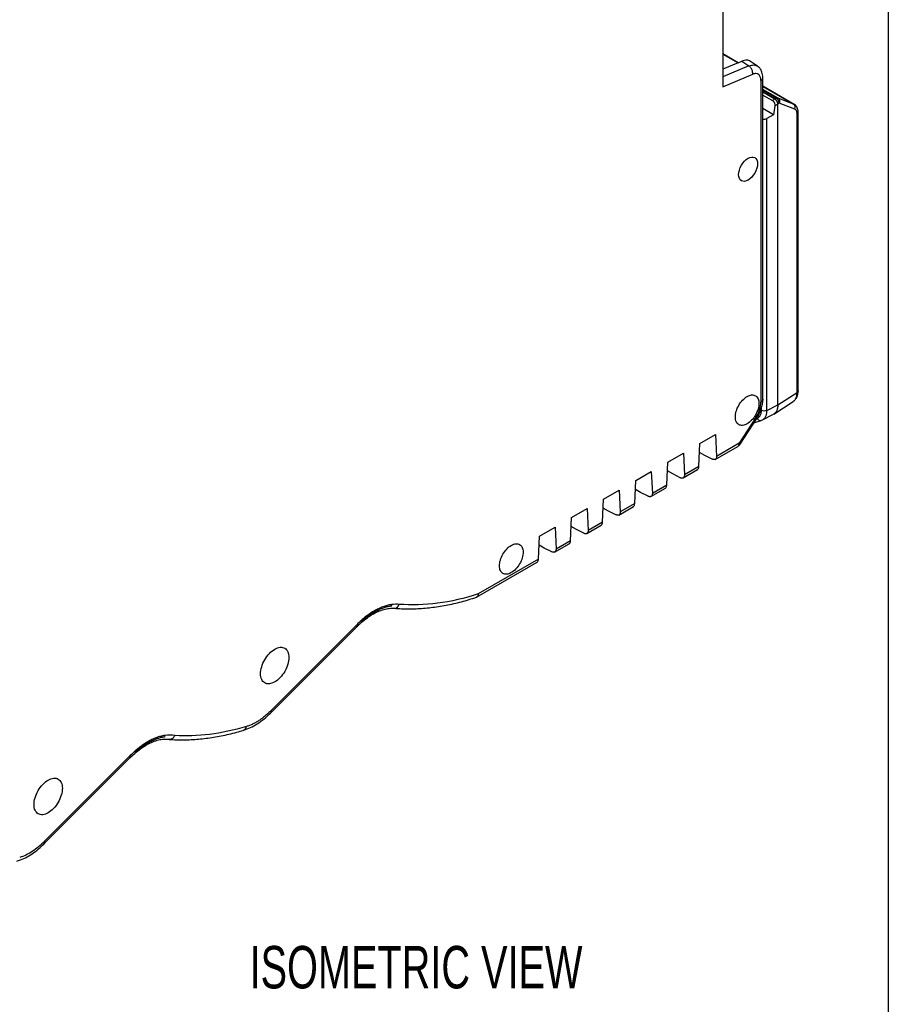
# Model space of a CAD drawing. Header units: millimetres. Extents: x 10 to 410, y 10 to 314.
# Tile 15 of 21: x 345 to 410, y 175 to 248. Entities that reach past the tile are written whole.
import ezdxf

# ---------------------------------------------------------------- set-up
doc = ezdxf.new("R2010")
doc.units = ezdxf.units.MM
doc.header["$LTSCALE"] = 1.5
doc.layers.add('DIMENSIONS', color=140, linetype='Continuous', lineweight=25)
doc.layers.add('TEXT', color=140, linetype='Continuous', lineweight=25)
doc.styles.add('SLDTEXTSTYLE0', font='TXT', dxfattribs={"width": 0.7})

msp = doc.modelspace()

# ---------------------------------------------------------------- linework, layer by layer
for p, q in [((397.188, 262.529), (397.188, 243.445)), ((398.33, 245.262), (397.188, 245.921)), ((397.188, 245.899), (398.33, 245.261)), ((398.33, 245.261), (397.188, 244.776)), ((399.131, 245.018), (397.188, 244.192)), ((398.33, 245.261), (398.611, 245.381)), ((398.611, 245.381), (399.131, 245.018)), ((399.784, 244.996), (399.258, 245.363)), ((397.188, 243.445), (399.42, 244.394)), ((400.18, 220.059), (400.18, 244.144)), ((400.034, 243.94), (400.034, 219.855)), ((402.533, 242.136), (400.18, 243.494)), ((400.18, 243.49), (402.486, 242.159)), ((401.318, 242.609), (400.18, 243.265)), ((401.189, 242.591), (400.18, 243.174)), ((401.087, 242.532), (400.18, 243.056)), ((400.18, 242.841), (400.901, 242.425)), ((401.087, 242.532), (400.901, 242.425)), ((401.189, 242.591), (401.087, 242.532)), ((401.829, 242.412), (401.318, 242.609)), ((400.977, 241.369), (400.18, 241.829)), ((401.074, 242.035), (400.977, 241.369)), ((401.299, 242.165), (401.074, 242.035)), ((401.351, 242.195), (401.299, 242.165)), ((401.299, 219.646), (401.299, 242.165)), ((401.401, 242.225), (401.351, 242.195)), ((402.569, 241.775), (401.401, 242.225)), ((402.486, 242.159), (401.829, 242.412)), ((402.486, 242.159), (402.527, 242.133)), ((402.527, 242.133), (402.559, 242.112)), ((400.977, 241.369), (400.486, 241.086)), ((400.486, 219.224), (400.486, 241.086)), ((402.739, 220.567), (402.739, 241.443)), ((402.82, 220.685), (402.82, 241.561)), ((401.299, 219.646), (402.739, 220.567)), ((400.989, 218.959), (402.459, 219.899)), ((400.07, 219.228), (400.07, 219.384)), ((400.141, 218.518), (400.985, 218.957)), ((400.486, 219.224), (401.299, 219.646)), ((399.656, 218.7), (398.407, 216.769)), ((398.473, 216.701), (399.722, 218.633)), ((399.513, 218.31), (400.046, 218.481)), ((399.683, 218.625), (399.742, 218.644)), ((400.022, 218.475), (400.199, 218.552)), ((400.151, 218.535), (400.191, 218.557)), ((395.39, 215.027), (395.466, 216.753)), ((395.466, 216.753), (396.633, 217.427)), ((396.633, 217.427), (396.709, 215.789)), ((398.407, 216.769), (396.709, 215.789)), ((393.062, 215.365), (394.229, 216.039)), ((394.229, 216.039), (394.305, 214.401)), ((395.83, 215.861), (395.437, 216.084)), ((396.603, 215.559), (398.303, 216.54)), ((392.986, 213.639), (393.062, 215.365)), ((396.387, 215.582), (395.83, 215.861)), ((390.658, 213.977), (391.825, 214.651)), ((391.825, 214.651), (391.901, 213.013)), ((393.426, 214.473), (393.032, 214.696)), ((394.199, 214.171), (395.288, 214.799)), ((395.39, 215.027), (394.305, 214.401)), ((390.581, 212.251), (390.658, 213.977)), ((393.983, 214.194), (393.426, 214.473)), ((388.254, 212.59), (389.42, 213.263)), ((389.42, 213.263), (389.497, 211.625)), ((391.022, 213.085), (390.628, 213.308)), ((391.578, 212.806), (391.022, 213.085)), ((391.795, 212.783), (392.884, 213.412)), ((392.986, 213.639), (391.901, 213.013)), ((388.177, 210.863), (388.254, 212.59)), ((385.849, 211.202), (387.016, 211.875)), ((387.016, 211.875), (387.093, 210.237)), ((388.617, 211.697), (388.224, 211.92)), ((389.174, 211.418), (388.617, 211.697)), ((389.391, 211.395), (390.48, 212.024)), ((390.581, 212.251), (389.497, 211.625)), ((385.773, 209.476), (385.849, 211.202)), ((388.177, 210.863), (387.093, 210.237)), ((383.445, 209.814), (384.612, 210.487)), ((384.612, 210.487), (384.688, 208.849)), ((386.213, 210.309), (385.82, 210.532)), ((386.77, 210.03), (386.213, 210.309)), ((386.987, 210.007), (388.076, 210.636)), ((383.369, 208.088), (383.445, 209.814)), ((385.773, 209.476), (384.688, 208.849)), ((383.809, 208.921), (383.416, 209.144)), ((384.366, 208.642), (383.809, 208.921)), ((384.583, 208.619), (385.672, 209.248)), ((383.369, 208.088), (378.867, 205.489)), ((378.725, 205.237), (383.268, 207.86)), ((372.383, 204.609), (372.355, 204.691)), ((370.101, 203.508), (370.121, 203.442)), ((369.772, 203.188), (363.356, 196.774)), ((363.358, 196.626), (369.772, 203.039)), ((355.412, 194.812), (355.385, 194.894)), ((352.801, 193.391), (346.386, 186.977)), ((346.387, 186.829), (352.801, 193.242)), ((353.13, 193.711), (353.151, 193.645))]:
    msp.add_line(p, q)
for centre, radius, start, end in [((401.272, 242.46), 0.156, 72.96703, 122.29908), ((402.316, 241.921), 0.292, 329.91641, 54.46151), ((402.674, 241.573), 0.146, 296.37155, 355.57021), ((398.16, 216.742), 0.248, 305.2002, 6.11198), ((398.053, 216.973), 0.5, 299.99731, 327.17641), ((372.564, 204.818), 0.401, 268.62377, 344.56346), ((369.656, 203.113), 0.138, 327.06454, 32.91163), ((361.161, 195.597), 0.335, 291.44123, 353.73997), ((352.686, 193.317), 0.138, 327.06454, 32.91163)]:
    msp.add_arc(centre, radius, start, end)
for points, knots in [([(399.256, 245.359), (399.169, 245.404), (398.986, 245.498), (398.74, 245.421), (398.611, 245.381)], [0, 0, 0, 0, 0.476941, 1, 1, 1, 1]), ([(399.131, 245.018), (399.259, 245.057), (399.51, 245.133), (399.695, 245.038), (399.786, 244.991)], [0, 0, 0, 0, 0.508117, 1, 1, 1, 1]), ([(399.42, 244.394), (399.425, 244.444), (399.423, 244.53), (399.393, 244.655), (399.357, 244.748), (399.309, 244.836), (399.253, 244.912), (399.192, 244.974), (399.151, 245.005), (399.131, 245.018)], [0, 0, 0, 0, 0.249776, 0.374821, 0.499865, 0.62491, 0.749955, 0.874999, 1, 1, 1, 1]), ([(400.18, 244.144), (400.167, 244.288), (400.144, 244.525), (399.992, 244.816), (399.856, 244.934), (399.784, 244.996)], [0, 0, 0, 0, 0.416611, 0.6882, 1, 1, 1, 1]), ([(400.034, 243.94), (400.072, 243.969), (400.149, 244.026), (400.191, 244.103), (400.179, 244.142), (400.178, 244.144)], [0, 0, 0, 0, 0.4831101, 0.9662202, 1, 1, 1, 1]), ([(401.299, 242.165), (401.298, 242.18), (401.297, 242.209), (401.287, 242.256), (401.271, 242.304), (401.25, 242.351), (401.224, 242.397), (401.193, 242.439), (401.16, 242.477), (401.124, 242.509), (401.099, 242.525), (401.087, 242.532)], [0, 0, 0, 0, 0.1111572, 0.2222872, 0.3333968, 0.4444926, 0.5555814, 0.6666698, 0.7777646, 0.8888724, 1, 1, 1, 1]), ([(401.401, 242.225), (401.403, 242.29), (401.381, 242.367), (401.303, 242.503), (401.247, 242.56), (401.189, 242.591)], [0, 0, 0, 0, 0.5, 0.5, 1, 1, 1, 1]), ([(401.318, 242.609), (401.374, 242.577), (401.415, 242.517), (401.446, 242.375), (401.435, 242.294), (401.401, 242.225)], [0, 0, 0, 0, 0.5, 0.5, 1, 1, 1, 1]), ([(400.901, 242.425), (400.912, 242.418), (400.933, 242.404), (400.964, 242.376), (400.993, 242.342), (401.018, 242.303), (401.049, 242.244), (401.079, 242.15), (401.076, 242.076), (401.074, 242.035)], [0, 0, 0, 0, 0.096915, 0.195061, 0.294545, 0.395467, 0.497926, 0.721671, 1, 1, 1, 1]), ([(402.82, 241.562), (402.816, 241.619), (402.809, 241.735), (402.755, 241.891), (402.673, 242.026), (402.596, 242.089), (402.558, 242.12)], [0, 0, 0, 0, 0.24235, 0.491172, 0.744476, 1, 1, 1, 1]), ([(400.18, 241.044), (400.212, 241.039), (400.282, 241.028), (400.395, 241.044), (400.457, 241.072), (400.486, 241.086)], [0, 0, 0, 0, 0.299748, 0.663074, 1, 1, 1, 1]), ([(402.739, 241.443), (402.739, 241.463), (402.738, 241.504), (402.729, 241.559), (402.715, 241.611), (402.689, 241.672), (402.645, 241.736), (402.594, 241.762), (402.569, 241.775)], [0, 0, 0, 0, 0.124561, 0.248467, 0.373213, 0.500266, 0.748934, 1, 1, 1, 1]), ([(399.779, 237.697), (399.779, 237.911), (399.703, 238.079), (399.441, 238.231), (399.257, 238.212), (398.887, 237.999), (398.703, 237.804), (398.441, 237.351), (398.365, 237.094), (398.365, 236.667), (398.441, 236.498), (398.703, 236.347), (398.887, 236.365), (399.257, 236.579), (399.441, 236.773), (399.703, 237.227), (399.779, 237.483), (399.779, 237.697)], [0, 0, 0, 0, 0.125, 0.125, 0.25, 0.25, 0.375, 0.375, 0.5, 0.5, 0.625, 0.625, 0.75, 0.75, 0.875, 0.875, 1, 1, 1, 1]), ([(402.694, 220.156), (402.728, 220.228), (402.802, 220.385), (402.814, 220.579), (402.82, 220.685)], [0, 0, 0, 0, 0.456066, 1, 1, 1, 1]), ([(402.819, 220.685), (402.816, 220.663), (402.809, 220.62), (402.763, 220.585), (402.739, 220.567)], [0, 0, 0, 0, 0.4884993, 1, 1, 1, 1]), ([(399.886, 219.755), (399.886, 219.889), (399.863, 220.009), (399.774, 220.205), (399.708, 220.28), (399.545, 220.375), (399.447, 220.394), (399.233, 220.373), (399.117, 220.332), (398.886, 220.199), (398.77, 220.105), (398.557, 219.88), (398.458, 219.748), (398.295, 219.464), (398.229, 219.313), (398.141, 219.015), (398.118, 218.868), (398.118, 218.601), (398.141, 218.481), (398.229, 218.285), (398.295, 218.21), (398.458, 218.115), (398.557, 218.096), (398.77, 218.117), (398.886, 218.157), (399.117, 218.291), (399.233, 218.384), (399.447, 218.61), (399.545, 218.742), (399.708, 219.026), (399.774, 219.177), (399.863, 219.475), (399.886, 219.622), (399.886, 219.755)], [0, 0, 0, 0, 0.0625, 0.0625, 0.125, 0.125, 0.1875, 0.1875, 0.25, 0.25, 0.3125, 0.3125, 0.375, 0.375, 0.4375, 0.4375, 0.5, 0.5, 0.5625, 0.5625, 0.625, 0.625, 0.6875, 0.6875, 0.75, 0.75, 0.8125, 0.8125, 0.875, 0.875, 0.9375, 0.9375, 1, 1, 1, 1]), ([(399.722, 218.633), (399.789, 218.745), (399.923, 218.971), (400.067, 219.338), (400.162, 219.71), (400.174, 219.943), (400.18, 220.06)], [0, 0, 0, 0, 0.24665, 0.49548, 0.746563, 1, 1, 1, 1]), ([(400.178, 220.059), (400.179, 220.057), (400.191, 220.019), (400.149, 219.941), (400.072, 219.884), (400.034, 219.855)], [0, 0, 0, 0, 0.033018, 0.516509, 1, 1, 1, 1]), ([(402.632, 220.091), (402.595, 220.031), (402.544, 219.949), (402.465, 219.91), (402.444, 219.9)], [0, 0, 0, 0, 0.7414811, 1, 1, 1, 1]), ([(402.692, 220.157), (402.69, 220.153), (402.68, 220.125), (402.654, 220.107), (402.632, 220.091)], [0, 0, 0, 0, 0.1623045, 1, 1, 1, 1]), ([(399.742, 218.644), (399.762, 218.651), (399.802, 218.666), (399.856, 218.699), (399.904, 218.74), (399.947, 218.789), (399.993, 218.859), (400.034, 218.954), (400.064, 219.082), (400.068, 219.179), (400.07, 219.228)], [0, 0, 0, 0, 0.100713, 0.200245, 0.299431, 0.399118, 0.500137, 0.667184, 0.832495, 1, 1, 1, 1]), ([(400.486, 219.224), (400.43, 219.193), (400.353, 219.176), (400.2, 219.178), (400.124, 219.197), (400.07, 219.228)], [0, 0, 0, 0, 0.5, 0.5, 1, 1, 1, 1]), ([(400.191, 218.557), (400.211, 218.567), (400.289, 218.605), (400.383, 218.741), (400.47, 218.953), (400.481, 219.134), (400.486, 219.224)], [0, 0, 0, 0, 0.099548, 0.399688, 0.699834, 1, 1, 1, 1]), ([(401.299, 219.646), (401.294, 219.556), (401.283, 219.376), (401.198, 219.163), (401.091, 219.017), (400.998, 218.973), (400.964, 218.957)], [0, 0, 0, 0, 0.280443, 0.560865, 0.841287, 1, 1, 1, 1]), ([(399.656, 218.7), (399.681, 218.679), (399.723, 218.644), (399.717, 218.639), (399.715, 218.637)], [0, 0, 0, 0, 0.614662, 1, 1, 1, 1]), ([(399.742, 218.644), (399.762, 218.611), (399.801, 218.546), (399.89, 218.487), (399.969, 218.463), (400.009, 218.476), (400.021, 218.48)], [0, 0, 0, 0, 0.296236, 0.592472, 0.888708, 1, 1, 1, 1]), ([(398.407, 216.769), (398.432, 216.747), (398.474, 216.713), (398.468, 216.708), (398.466, 216.706)], [0, 0, 0, 0, 0.614662, 1, 1, 1, 1]), ([(396.709, 215.789), (396.709, 215.77), (396.71, 215.734), (396.701, 215.685), (396.687, 215.643), (396.666, 215.609), (396.641, 215.581), (396.611, 215.562), (396.578, 215.549), (396.542, 215.543), (396.505, 215.544), (396.466, 215.551), (396.426, 215.563), (396.4, 215.576), (396.387, 215.582)], [0, 0, 0, 0, 0.094115, 0.186263, 0.276446, 0.364666, 0.450923, 0.535222, 0.617562, 0.697949, 0.776382, 0.852867, 0.927405, 1, 1, 1, 1]), ([(395.274, 214.794), (395.303, 214.817), (395.349, 214.853), (395.381, 214.942), (395.387, 214.998), (395.39, 215.027)], [0, 0, 0, 0, 0.464747, 0.728099, 1, 1, 1, 1]), ([(394.305, 214.401), (394.305, 214.382), (394.306, 214.346), (394.297, 214.297), (394.282, 214.255), (394.262, 214.221), (394.236, 214.194), (394.207, 214.174), (394.174, 214.161), (394.138, 214.155), (394.1, 214.156), (394.062, 214.163), (394.022, 214.175), (393.996, 214.188), (393.983, 214.194)], [0, 0, 0, 0, 0.094115, 0.186263, 0.276446, 0.364666, 0.450923, 0.535222, 0.617562, 0.697949, 0.776382, 0.852867, 0.927405, 1, 1, 1, 1]), ([(392.87, 213.406), (392.899, 213.429), (392.944, 213.465), (392.977, 213.554), (392.983, 213.61), (392.986, 213.639)], [0, 0, 0, 0, 0.4647469, 0.7280993, 1, 1, 1, 1]), ([(391.901, 213.013), (391.901, 212.994), (391.901, 212.958), (391.893, 212.909), (391.878, 212.867), (391.858, 212.833), (391.832, 212.806), (391.803, 212.786), (391.769, 212.773), (391.734, 212.767), (391.696, 212.768), (391.657, 212.775), (391.618, 212.787), (391.592, 212.8), (391.578, 212.806)], [0, 0, 0, 0, 0.0941151, 0.1862633, 0.2764461, 0.3646655, 0.4509233, 0.5352215, 0.6175625, 0.6979486, 0.7763824, 0.8528668, 0.9274049, 1, 1, 1, 1]), ([(389.497, 211.625), (389.497, 211.607), (389.497, 211.57), (389.489, 211.521), (389.474, 211.48), (389.454, 211.445), (389.428, 211.418), (389.398, 211.398), (389.365, 211.385), (389.33, 211.38), (389.292, 211.38), (389.253, 211.387), (389.214, 211.4), (389.187, 211.412), (389.174, 211.418)], [0, 0, 0, 0, 0.094115, 0.186263, 0.276446, 0.364666, 0.450923, 0.535222, 0.617562, 0.697949, 0.776382, 0.852867, 0.927405, 1, 1, 1, 1]), ([(390.466, 212.018), (390.495, 212.041), (390.54, 212.077), (390.573, 212.166), (390.579, 212.223), (390.581, 212.251)], [0, 0, 0, 0, 0.4647469, 0.7280993, 1, 1, 1, 1]), ([(388.061, 210.63), (388.091, 210.653), (388.136, 210.689), (388.169, 210.778), (388.174, 210.835), (388.177, 210.863)], [0, 0, 0, 0, 0.464747, 0.728099, 1, 1, 1, 1]), ([(387.093, 210.237), (387.093, 210.219), (387.093, 210.182), (387.084, 210.134), (387.07, 210.092), (387.049, 210.057), (387.024, 210.03), (386.994, 210.01), (386.961, 209.997), (386.925, 209.992), (386.888, 209.993), (386.849, 210), (386.81, 210.012), (386.783, 210.024), (386.77, 210.03)], [0, 0, 0, 0, 0.094115, 0.186263, 0.276446, 0.364666, 0.450923, 0.535222, 0.617562, 0.697949, 0.776382, 0.852867, 0.927405, 1, 1, 1, 1]), ([(385.657, 209.242), (385.686, 209.265), (385.732, 209.301), (385.765, 209.39), (385.77, 209.447), (385.773, 209.476)], [0, 0, 0, 0, 0.464747, 0.728099, 1, 1, 1, 1]), ([(382.22, 208.616), (382.22, 208.75), (382.197, 208.87), (382.108, 209.066), (382.043, 209.141), (381.879, 209.236), (381.781, 209.255), (381.567, 209.234), (381.451, 209.193), (381.22, 209.06), (381.104, 208.967), (380.891, 208.741), (380.793, 208.609), (380.629, 208.325), (380.563, 208.174), (380.475, 207.876), (380.452, 207.729), (380.452, 207.462), (380.475, 207.342), (380.563, 207.146), (380.629, 207.071), (380.793, 206.976), (380.891, 206.957), (381.104, 206.978), (381.22, 207.019), (381.451, 207.152), (381.567, 207.245), (381.781, 207.471), (381.879, 207.603), (382.043, 207.887), (382.108, 208.038), (382.197, 208.336), (382.22, 208.483), (382.22, 208.616)], [0, 0, 0, 0, 0.0625, 0.0625, 0.125, 0.125, 0.1875, 0.1875, 0.25, 0.25, 0.3125, 0.3125, 0.375, 0.375, 0.4375, 0.4375, 0.5, 0.5, 0.5625, 0.5625, 0.625, 0.625, 0.6875, 0.6875, 0.75, 0.75, 0.8125, 0.8125, 0.875, 0.875, 0.9375, 0.9375, 1, 1, 1, 1]), ([(384.688, 208.849), (384.689, 208.831), (384.689, 208.794), (384.68, 208.746), (384.666, 208.704), (384.645, 208.669), (384.62, 208.642), (384.59, 208.622), (384.557, 208.609), (384.521, 208.604), (384.484, 208.605), (384.445, 208.612), (384.406, 208.624), (384.379, 208.636), (384.366, 208.642)], [0, 0, 0, 0, 0.094115, 0.186263, 0.276446, 0.364666, 0.450923, 0.535222, 0.617562, 0.697949, 0.776382, 0.852867, 0.927405, 1, 1, 1, 1]), ([(383.253, 207.854), (383.282, 207.877), (383.328, 207.913), (383.36, 208.002), (383.366, 208.059), (383.369, 208.088)], [0, 0, 0, 0, 0.464747, 0.728099, 1, 1, 1, 1]), ([(372.555, 204.417), (372.743, 204.404), (373.285, 204.366), (374.202, 204.37), (375.313, 204.457), (376.449, 204.633), (377.593, 204.887), (378.364, 205.125), (378.744, 205.242)], [0, 0, 0, 0, 0.096741, 0.277879, 0.459315, 0.641147, 0.823309, 1, 1, 1, 1]), ([(378.867, 205.489), (378.863, 205.456), (378.854, 205.395), (378.813, 205.312), (378.763, 205.248), (378.712, 205.239), (378.695, 205.236)], [0, 0, 0, 0, 0.255617, 0.478971, 0.82764, 1, 1, 1, 1]), ([(369.754, 203.021), (369.832, 203.097), (370.058, 203.318), (370.443, 203.638), (370.904, 203.95), (371.357, 204.186), (371.789, 204.342), (372.203, 204.427), (372.444, 204.42), (372.568, 204.416)], [0, 0, 0, 0, 0.080086, 0.233243, 0.385822, 0.537718, 0.689159, 0.84065, 1, 1, 1, 1]), ([(372.355, 204.691), (372.305, 204.683), (372.203, 204.666), (372.047, 204.628), (371.889, 204.582), (371.728, 204.526), (371.566, 204.461), (371.4, 204.386), (371.194, 204.283), (370.946, 204.143), (370.661, 203.955), (370.378, 203.746), (370.193, 203.587), (370.101, 203.508)], [0, 0, 0, 0, 0.070651, 0.141378, 0.212325, 0.283633, 0.35544, 0.427883, 0.501094, 0.626647, 0.751158, 0.875361, 1, 1, 1, 1]), ([(370.121, 203.442), (370.175, 203.488), (370.281, 203.581), (370.443, 203.709), (370.605, 203.831), (370.768, 203.944), (370.932, 204.05), (371.097, 204.147), (371.302, 204.258), (371.548, 204.375), (371.832, 204.482), (372.111, 204.563), (372.292, 204.593), (372.383, 204.609)], [0, 0, 0, 0, 0.0717654, 0.1431855, 0.2144005, 0.2855516, 0.3567806, 0.4282287, 0.5000359, 0.6253734, 0.7499746, 0.8745975, 1, 1, 1, 1]), ([(364.682, 200.739), (364.682, 200.899), (364.655, 201.044), (364.548, 201.279), (364.47, 201.369), (364.273, 201.483), (364.156, 201.505), (363.899, 201.48), (363.76, 201.432), (363.483, 201.272), (363.344, 201.16), (363.087, 200.889), (362.97, 200.73), (362.773, 200.39), (362.695, 200.209), (362.588, 199.851), (362.561, 199.675), (362.561, 199.354), (362.588, 199.21), (362.695, 198.975), (362.773, 198.885), (362.97, 198.771), (363.087, 198.748), (363.344, 198.774), (363.483, 198.822), (363.76, 198.982), (363.899, 199.094), (364.156, 199.365), (364.273, 199.524), (364.47, 199.864), (364.548, 200.045), (364.655, 200.403), (364.682, 200.579), (364.682, 200.739)], [0, 0, 0, 0, 0.0625, 0.0625, 0.125, 0.125, 0.1875, 0.1875, 0.25, 0.25, 0.3125, 0.3125, 0.375, 0.375, 0.4375, 0.4375, 0.5, 0.5, 0.5625, 0.5625, 0.625, 0.625, 0.6875, 0.6875, 0.75, 0.75, 0.8125, 0.8125, 0.875, 0.875, 0.9375, 0.9375, 1, 1, 1, 1]), ([(361.284, 195.286), (361.375, 195.316), (361.635, 195.401), (362.065, 195.607), (362.565, 195.927), (363.002, 196.277), (363.264, 196.534), (363.371, 196.639)], [0, 0, 0, 0, 0.127861, 0.363061, 0.599444, 0.836259, 1, 1, 1, 1]), ([(363.356, 196.774), (363.319, 196.736), (363.245, 196.662), (363.132, 196.556), (363.018, 196.453), (362.865, 196.322), (362.67, 196.17), (362.446, 196.014), (362.217, 195.873), (361.984, 195.75), (361.737, 195.64), (361.575, 195.587), (361.494, 195.561)], [0, 0, 0, 0, 0.062494, 0.124988, 0.187483, 0.249979, 0.374632, 0.50002, 0.606635, 0.737758, 0.868882, 1, 1, 1, 1]), ([(363.353, 196.63), (363.364, 196.642), (363.389, 196.67), (363.368, 196.736), (363.356, 196.774)], [0, 0, 0, 0, 0.427149, 1, 1, 1, 1]), ([(352.783, 193.223), (352.86, 193.299), (353.086, 193.521), (353.472, 193.84), (353.932, 194.152), (354.385, 194.388), (354.819, 194.546), (355.223, 194.626), (355.519, 194.632), (355.676, 194.609), (355.722, 194.603)], [0, 0, 0, 0, 0.075748, 0.220607, 0.364921, 0.508589, 0.651825, 0.795107, 0.939562, 1, 1, 1, 1]), ([(355.385, 194.894), (355.332, 194.885), (355.227, 194.867), (355.068, 194.829), (354.908, 194.782), (354.748, 194.728), (354.587, 194.664), (354.427, 194.593), (354.266, 194.512), (354.104, 194.423), (353.942, 194.326), (353.78, 194.22), (353.618, 194.106), (353.455, 193.983), (353.292, 193.852), (353.184, 193.758), (353.13, 193.711)], [0, 0, 0, 0, 0.0732094, 0.1456054, 0.2173166, 0.2884753, 0.3592166, 0.4296784, 0.5, 0.5703216, 0.6407834, 0.7115247, 0.7826834, 0.8543946, 0.9267906, 1, 1, 1, 1]), ([(353.151, 193.645), (353.204, 193.691), (353.311, 193.784), (353.472, 193.913), (353.635, 194.034), (353.798, 194.147), (353.961, 194.253), (354.126, 194.35), (354.332, 194.462), (354.578, 194.578), (354.861, 194.685), (355.141, 194.766), (355.321, 194.796), (355.412, 194.812)], [0, 0, 0, 0, 0.0717654, 0.1431855, 0.2144005, 0.2855516, 0.3567806, 0.4282287, 0.5000359, 0.6253734, 0.7499746, 0.8745975, 1, 1, 1, 1]), ([(355.705, 194.604), (355.894, 194.592), (356.437, 194.559), (357.357, 194.572), (358.472, 194.669), (359.61, 194.855), (360.551, 195.073), (361.113, 195.236), (361.284, 195.286)], [0, 0, 0, 0, 0.107094, 0.307687, 0.508605, 0.709954, 0.911659, 1, 1, 1, 1]), ([(356.134, 194.896), (356.116, 194.857), (356.081, 194.782), (356.006, 194.699), (355.928, 194.642), (355.831, 194.604), (355.754, 194.591), (355.71, 194.605), (355.709, 194.606)], [0, 0, 0, 0, 0.206643, 0.396736, 0.570257, 0.727187, 0.990275, 1, 1, 1, 1]), ([(347.712, 190.942), (347.712, 191.103), (347.684, 191.247), (347.578, 191.482), (347.499, 191.572), (347.303, 191.686), (347.185, 191.709), (346.929, 191.683), (346.79, 191.635), (346.512, 191.475), (346.373, 191.363), (346.117, 191.092), (345.999, 190.933), (345.803, 190.593), (345.724, 190.412), (345.618, 190.054), (345.59, 189.878), (345.59, 189.557), (345.618, 189.413), (345.724, 189.178), (345.803, 189.088), (345.999, 188.974), (346.117, 188.951), (346.373, 188.977), (346.512, 189.025), (346.79, 189.185), (346.929, 189.297), (347.185, 189.568), (347.303, 189.727), (347.499, 190.067), (347.578, 190.248), (347.684, 190.606), (347.712, 190.782), (347.712, 190.942)], [0, 0, 0, 0, 0.0625, 0.0625, 0.125, 0.125, 0.1875, 0.1875, 0.25, 0.25, 0.3125, 0.3125, 0.375, 0.375, 0.4375, 0.4375, 0.5, 0.5, 0.5625, 0.5625, 0.625, 0.625, 0.6875, 0.6875, 0.75, 0.75, 0.8125, 0.8125, 0.875, 0.875, 0.9375, 0.9375, 1, 1, 1, 1]), ([(344.293, 185.483), (344.385, 185.512), (344.645, 185.596), (345.074, 185.799), (345.574, 186.116), (346.019, 186.468), (346.287, 186.731), (346.4, 186.842)], [0, 0, 0, 0, 0.12672, 0.359637, 0.593783, 0.82842, 1, 1, 1, 1]), ([(346.386, 186.977), (346.09, 186.675), (345.776, 186.416), (345.144, 186.005), (344.825, 185.853), (344.517, 185.762)], [0, 0, 0, 0, 0.5, 0.5, 1, 1, 1, 1]), ([(346.382, 186.834), (346.393, 186.846), (346.419, 186.873), (346.398, 186.939), (346.386, 186.977)], [0, 0, 0, 0, 0.427149, 1, 1, 1, 1])]:
    msp.add_open_spline(points, degree=3, knots=knots)
for points in [[(400.034, 243.94), (400.034, 244.038), (400.002, 244.215), (399.871, 244.396), (399.668, 244.463), (399.504, 244.43), (399.42, 244.394)], [(402.632, 220.091), (402.703, 220.218), (402.74, 220.381), (402.739, 220.567)], [(399.656, 218.7), (399.774, 218.882), (399.966, 219.282), (400.034, 219.677), (400.034, 219.855)], [(378.867, 205.489), (376.795, 204.819), (374.792, 204.556), (372.951, 204.711)], [(372.951, 204.711), (372.763, 204.727), (372.566, 204.719), (372.362, 204.687)], [(370.108, 203.504), (369.994, 203.404), (369.882, 203.298), (369.772, 203.188)], [(361.494, 195.561), (359.622, 195.001), (357.813, 194.776), (356.134, 194.896)], [(356.134, 194.896), (355.901, 194.933), (355.652, 194.931), (355.392, 194.89)], [(353.137, 193.707), (353.024, 193.607), (352.911, 193.501), (352.801, 193.391)]]:
    msp.add_open_spline(points, degree=3)
at = {"layer": 'TEXT'}
msp.add_line((409.575, 314.325), (409.575, 9.525), dxfattribs=at)

# ---------------------------------------------------------------- texts
at = {"layer": 'DIMENSIONS', "insert": (361.735, 179.134), "char_height": 3.175, "attachment_point": 1, "style": 'SLDTEXTSTYLE0'}
msp.add_mtext('ISOMETRIC VIEW', dxfattribs=at)

doc.saveas('drawing.dxf')
